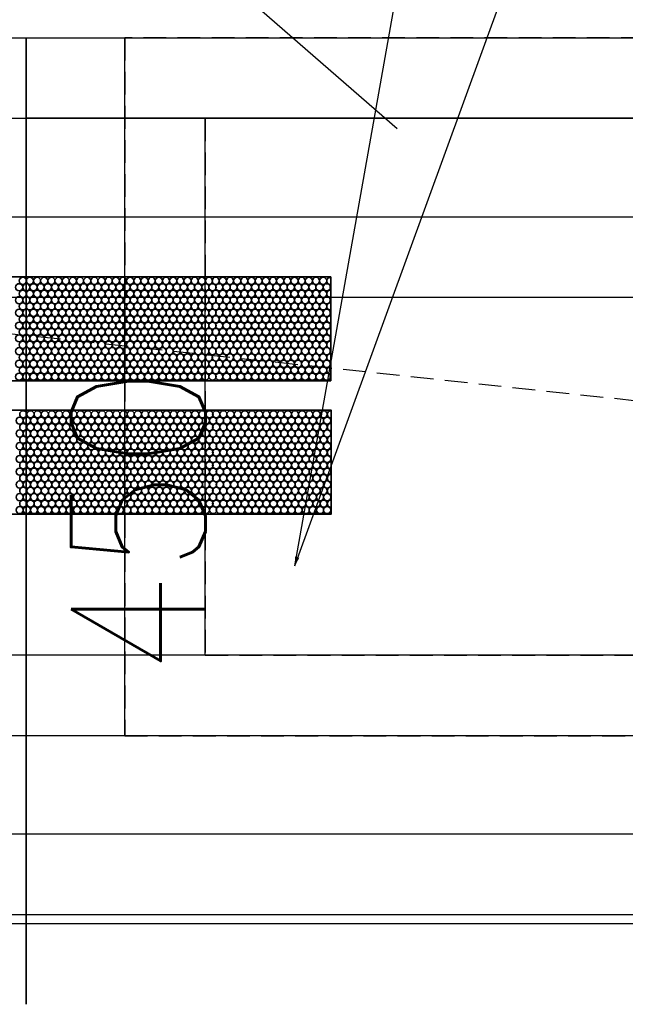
# Model space of a CAD drawing. Header units: millimetres. Extents: x -56303 to -45239, y -20463 to -4540.
# Tile 188 of 256: x -52003 to -51969, y -11649 to -11594. Entities that reach past the tile are written whole.
import ezdxf

# ---------------------------------------------------------------- set-up
doc = ezdxf.new("R2010")
doc.units = ezdxf.units.MM
doc.linetypes.add('DASHED', pattern=[19.05, 12.7, -6.35])
for name, color, linetype in [('_HVAC_opis', 3, 'Continuous'), ('FLUID-N1', 7, 'Continuous'), ('FLUID-N1-75-DIM', 7, 'Continuous'), ('FLUID-N1-80-NUM', 7, 'Continuous')]:
    doc.layers.add(name, color=color, linetype=linetype)
doc.layers.add('_HVAC_urzadzenia', color=220, linetype='Continuous', lineweight=35)
doc.styles.add('OPIS1', font='ROMANS.SHX', dxfattribs={"width": 0.9})
doc.dimstyles.new('wymiar', dxfattribs={"dimtxt": 8, "dimasz": 5, "dimexe": 0.1, "dimexo": 0.1, "dimgap": 1, "dimtad": 1, "dimdec": 0, "dimlfac": 10, "dimdsep": 46, "dimtxsty": 'OPIS1', "dimblk": 'OBLIQUE', "dimcen": 10, "dimclrd": 256, "dimclre": 256, "dimadec": 0, "dimazin": 0, "dimtfac": 1, "dimtdec": 0, "dimtmove": 0, "dimatfit": 3, "dimfxl": 1, "dimarcsym": 0})

# ---------------------------------------------------------------- blocks, each defined once
blk = doc.blocks.new('*U318')
at = {"color": 7, "linetype": 'Continuous'}
for p, q in [((-195, -745), (-195, 745)), ((-195, 745), (195, 745)), ((195, 745), (195, -745))]:
    blk.add_line(p, q, dxfattribs=at)
at = {"color": 0, "linetype": 'ByBlock', "lineweight": -2}
for p, q in [((-150, -700), (-150, 700)), ((-150, 700), (150, 700)), ((150, 700), (150, -700))]:
    blk.add_line(p, q, dxfattribs=at)
blk = doc.blocks.new('*U477')
at = {"color": 7, "linetype": 'Continuous'}
for p, q in [((-195, -395), (-195, 395)), ((195, 395), (195, -395))]:
    blk.add_line(p, q, dxfattribs=at)
at = {"color": 0, "linetype": 'ByBlock', "lineweight": -2}
for p, q in [((-150, -350), (-150, 350)), ((150, 350), (150, -350))]:
    blk.add_line(p, q, dxfattribs=at)
at = {"color": 7, "linetype": 'DASHED'}
blk.add_line((90, -210), (150, 350), dxfattribs=at)
blk = doc.blocks.new('*U479')
at = {"color": 7, "linetype": 'Continuous'}
for p, q in [((-745, -195), (-745, 195)), ((-745, 195), (745, 195)), ((745, -195), (-745, -195))]:
    blk.add_line(p, q, dxfattribs=at)
at = {"color": 0, "linetype": 'ByBlock', "lineweight": -2}
for p, q in [((-700, -150), (-700, 150)), ((-700, 150), (700, 150)), ((700, -150), (-700, -150))]:
    blk.add_line(p, q, dxfattribs=at)
blk = doc.blocks.new('A$C29042132')
for points in [[(6, 18.892), (6, 13.092), (43, 13.092), (43, 18.892)], [(6.029, 11.442), (6.029, 5.642), (43.029, 5.642), (43.029, 11.442)]]:
    blk.add_lwpolyline(points, close=True)
for centre in [(25.804, 18.666), (26.204, 18.666), (26.604, 18.666), (27.004, 18.666), (27.404, 18.666), (27.804, 18.666), (28.204, 18.666), (28.604, 18.666), (29.004, 18.666), (29.404, 18.666), (29.804, 18.666), (30.204, 18.666), (30.604, 18.666), (31.004, 18.666), (31.404, 18.666), (31.804, 18.666), (32.204, 18.666), (32.604, 18.666), (33.004, 18.666), (33.404, 18.666), (33.804, 18.666), (34.204, 18.666), (34.604, 18.666), (35.004, 18.666), (35.404, 18.666), (35.804, 18.666), (36.204, 18.666), (36.579, 18.666), (36.979, 18.666), (37.379, 18.666), (37.779, 18.666), (38.179, 18.666), (38.579, 18.666), (38.979, 18.666), (39.379, 18.666), (39.779, 18.666), (40.179, 18.666), (40.579, 18.666), (40.979, 18.666), (41.379, 18.666), (41.779, 18.666), (42.179, 18.666), (42.579, 18.666), (25.604, 18.309), (26.004, 18.309), (26.404, 18.309), (26.804, 18.309), (27.204, 18.309), (27.604, 18.309), (28.004, 18.309), (28.404, 18.309), (28.804, 18.309), (29.204, 18.309), (29.604, 18.309), (30.004, 18.309), (30.404, 18.309), (30.804, 18.309), (31.204, 18.309), (31.604, 18.309), (32.004, 18.309), (32.404, 18.309), (32.804, 18.309), (33.204, 18.309), (33.604, 18.309), (34.004, 18.309), (34.404, 18.309), (34.804, 18.309), (35.204, 18.309), (35.604, 18.309), (36.004, 18.309), (36.404, 18.309), (36.779, 18.309), (37.179, 18.309), (37.579, 18.309), (37.979, 18.309), (38.379, 18.309), (38.779, 18.309), (39.179, 18.309), (39.579, 18.309), (39.979, 18.309), (40.379, 18.309), (40.779, 18.309), (41.179, 18.309), (41.579, 18.309), (41.979, 18.309), (42.379, 18.309), (42.779, 18.309), (25.604, 17.59), (25.804, 17.947), (26.004, 17.59), (26.204, 17.947), (26.404, 17.59), (26.604, 17.947), (26.804, 17.59), (27.004, 17.947), (27.204, 17.59), (27.404, 17.947), (27.604, 17.59), (27.804, 17.947), (28.004, 17.59), (28.204, 17.947), (28.404, 17.59), (28.604, 17.947), (28.804, 17.59), (29.004, 17.947), (29.204, 17.59), (29.404, 17.947), (29.604, 17.59), (29.804, 17.947), (30.004, 17.59), (30.204, 17.947), (30.404, 17.59), (30.604, 17.947), (30.804, 17.59), (31.004, 17.947), (31.204, 17.59), (31.404, 17.947), (31.604, 17.59), (31.804, 17.947), (32.004, 17.59), (32.204, 17.947), (32.404, 17.59), (32.604, 17.947), (32.804, 17.59), (33.004, 17.947), (33.204, 17.59), (33.404, 17.947), (33.604, 17.59), (33.804, 17.947), (34.004, 17.59), (34.204, 17.947), (34.404, 17.59), (34.604, 17.947), (34.804, 17.59), (35.004, 17.947), (35.204, 17.59), (35.404, 17.947), (35.604, 17.59), (35.804, 17.947), (36.004, 17.59), (36.204, 17.947), (36.404, 17.59), (36.579, 17.947), (36.779, 17.59), (36.979, 17.947), (37.179, 17.59), (37.379, 17.947), (37.579, 17.59), (37.779, 17.947), (37.979, 17.59), (38.179, 17.947), (38.379, 17.59), (38.579, 17.947), (38.779, 17.59), (38.979, 17.947), (39.179, 17.59), (39.379, 17.947), (39.579, 17.59), (39.779, 17.947), (39.979, 17.59), (40.179, 17.947), (40.379, 17.59), (40.579, 17.947), (40.779, 17.59), (40.979, 17.947), (41.179, 17.59), (41.379, 17.947), (41.579, 17.59), (41.779, 17.947), (41.979, 17.59), (42.179, 17.947), (42.379, 17.59), (42.579, 17.947), (42.779, 17.59), (25.604, 16.885), (25.804, 17.242), (26.004, 16.885), (26.204, 17.242), (26.404, 16.885), (26.604, 17.242), (26.804, 16.885), (27.004, 17.242), (27.204, 16.885), (27.404, 17.242), (27.604, 16.885), (27.804, 17.242), (28.004, 16.885), (28.204, 17.242), (28.404, 16.885), (28.604, 17.242), (28.804, 16.885), (29.004, 17.242), (29.204, 16.885), (29.404, 17.242), (29.604, 16.885), (29.804, 17.242), (30.004, 16.885), (30.204, 17.242), (30.404, 16.885), (30.604, 17.242), (30.804, 16.885), (31.004, 17.242), (31.204, 16.885), (31.404, 17.242), (31.604, 16.885), (31.804, 17.242), (32.004, 16.885), (32.204, 17.242), (32.404, 16.885), (32.604, 17.242), (32.804, 16.885), (33.004, 17.242), (33.204, 16.885), (33.404, 17.242), (33.604, 16.885), (33.804, 17.242), (34.004, 16.885), (34.204, 17.242), (34.404, 16.885), (34.604, 17.242), (34.804, 16.885), (35.004, 17.242), (35.204, 16.885), (35.404, 17.242), (35.604, 16.885), (35.804, 17.242), (36.004, 16.885), (36.204, 17.242), (36.404, 16.885), (36.579, 17.242), (36.779, 16.885), (36.979, 17.242), (37.179, 16.885), (37.379, 17.242), (37.579, 16.885), (37.779, 17.242), (37.979, 16.885), (38.179, 17.242), (38.379, 16.885), (38.579, 17.242), (38.779, 16.885), (38.979, 17.242), (39.179, 16.885), (39.379, 17.242), (39.579, 16.885), (39.779, 17.242), (39.979, 16.885), (40.179, 17.242), (40.379, 16.885), (40.579, 17.242), (40.779, 16.885), (40.979, 17.242), (41.179, 16.885), (41.379, 17.242), (41.579, 16.885), (41.779, 17.242), (41.979, 16.885), (42.179, 17.242), (42.379, 16.885), (42.579, 17.242), (42.779, 16.885), (25.804, 16.523), (26.204, 16.523), (26.604, 16.523), (27.004, 16.523), (27.404, 16.523), (27.804, 16.523), (28.204, 16.523), (28.604, 16.523), (29.004, 16.523), (29.404, 16.523), (29.804, 16.523), (30.204, 16.523), (30.604, 16.523), (31.004, 16.523), (31.404, 16.523), (31.804, 16.523), (32.204, 16.523), (32.604, 16.523), (33.004, 16.523), (33.404, 16.523), (33.804, 16.523), (34.204, 16.523), (34.604, 16.523), (35.004, 16.523), (35.404, 16.523), (35.804, 16.523), (36.204, 16.523), (36.579, 16.523), (36.979, 16.523), (37.379, 16.523), (37.779, 16.523), (38.179, 16.523), (38.579, 16.523), (38.979, 16.523), (39.379, 16.523), (39.779, 16.523), (40.179, 16.523), (40.579, 16.523), (40.979, 16.523), (41.379, 16.523), (41.779, 16.523), (42.179, 16.523), (42.579, 16.523), (25.604, 16.166), (25.804, 15.814), (26.004, 16.166), (26.204, 15.814), (26.404, 16.166), (26.604, 15.814), (26.804, 16.166), (27.004, 15.814), (27.204, 16.166), (27.404, 15.814), (27.604, 16.166), (27.804, 15.814), (28.004, 16.166), (28.204, 15.814), (28.404, 16.166), (28.604, 15.814), (28.804, 16.166), (29.004, 15.814), (29.204, 16.166), (29.404, 15.814), (29.604, 16.166), (29.804, 15.814), (30.004, 16.166), (30.204, 15.814), (30.404, 16.166), (30.604, 15.814), (30.804, 16.166), (31.004, 15.814), (31.204, 16.166), (31.404, 15.814), (31.604, 16.166), (31.804, 15.814), (32.004, 16.166), (32.204, 15.814), (32.404, 16.166), (32.604, 15.814), (32.804, 16.166), (33.004, 15.814), (33.204, 16.166), (33.404, 15.814), (33.604, 16.166), (33.804, 15.814), (34.004, 16.166), (34.204, 15.814), (34.404, 16.166), (34.604, 15.814), (34.804, 16.166), (35.004, 15.814), (35.204, 16.166), (35.404, 15.814), (35.604, 16.166), (35.804, 15.814), (36.004, 16.166), (36.204, 15.814), (36.404, 16.166), (36.579, 15.814), (36.779, 16.166), (36.979, 15.814), (37.179, 16.166), (37.379, 15.814), (37.579, 16.166), (37.779, 15.814), (37.979, 16.166), (38.179, 15.814), (38.379, 16.166), (38.579, 15.814), (38.779, 16.166), (38.979, 15.814), (39.179, 16.166), (39.379, 15.814), (39.579, 16.166), (39.779, 15.814), (39.979, 16.166), (40.179, 15.814), (40.379, 16.166), (40.579, 15.814), (40.779, 16.166), (40.979, 15.814), (41.179, 16.166), (41.379, 15.814), (41.579, 16.166), (41.779, 15.814), (41.979, 16.166), (42.179, 15.814), (42.379, 16.166), (42.579, 15.814), (42.779, 16.166), (25.604, 15.457), (26.004, 15.457), (26.404, 15.457), (26.804, 15.457), (27.204, 15.457), (27.604, 15.457), (28.004, 15.457), (28.404, 15.457), (28.804, 15.457), (29.204, 15.457), (29.604, 15.457), (30.004, 15.457), (30.404, 15.457), (30.804, 15.457), (31.204, 15.457), (31.604, 15.457), (32.004, 15.457), (32.404, 15.457), (32.804, 15.457), (33.204, 15.457), (33.604, 15.457), (34.004, 15.457), (34.404, 15.457), (34.804, 15.457), (35.204, 15.457), (35.604, 15.457), (36.004, 15.457), (36.404, 15.457), (36.779, 15.457), (37.179, 15.457), (37.579, 15.457), (37.979, 15.457), (38.379, 15.457), (38.779, 15.457), (39.179, 15.457), (39.579, 15.457), (39.979, 15.457), (40.379, 15.457), (40.779, 15.457), (41.179, 15.457), (41.579, 15.457), (41.979, 15.457), (42.379, 15.457), (42.779, 15.457), (25.604, 14.738), (25.804, 15.095), (26.004, 14.738), (26.204, 15.095), (26.404, 14.738), (26.604, 15.095), (26.804, 14.738), (27.004, 15.095), (27.204, 14.738), (27.404, 15.095), (27.604, 14.738), (27.804, 15.095), (28.004, 14.738), (28.204, 15.095), (28.404, 14.738), (28.604, 15.095), (28.804, 14.738), (29.004, 15.095), (29.204, 14.738), (29.404, 15.095), (29.604, 14.738), (29.804, 15.095), (30.004, 14.738), (30.204, 15.095), (30.404, 14.738), (30.604, 15.095), (30.804, 14.738), (31.004, 15.095), (31.204, 14.738), (31.404, 15.095), (31.604, 14.738), (31.804, 15.095), (32.004, 14.738), (32.204, 15.095), (32.404, 14.738), (32.604, 15.095), (32.804, 14.738), (33.004, 15.095), (33.204, 14.738), (33.404, 15.095), (33.604, 14.738), (33.804, 15.095), (34.004, 14.738), (34.204, 15.095), (34.404, 14.738), (34.604, 15.095), (34.804, 14.738), (35.004, 15.095), (35.204, 14.738), (35.404, 15.095), (35.604, 14.738), (35.804, 15.095), (36.004, 14.738), (36.204, 15.095), (36.404, 14.738), (36.579, 15.095), (36.779, 14.738), (36.979, 15.095), (37.179, 14.738), (37.379, 15.095), (37.579, 14.738), (37.779, 15.095), (37.979, 14.738), (38.179, 15.095), (38.379, 14.738), (38.579, 15.095), (38.779, 14.738), (38.979, 15.095), (39.179, 14.738), (39.379, 15.095), (39.579, 14.738), (39.779, 15.095), (39.979, 14.738), (40.179, 15.095), (40.379, 14.738), (40.579, 15.095), (40.779, 14.738), (40.979, 15.095), (41.179, 14.738), (41.379, 15.095), (41.579, 14.738), (41.779, 15.095), (41.979, 14.738), (42.179, 15.095), (42.379, 14.738), (42.579, 15.095), (42.779, 14.738), (25.804, 14.39), (26.204, 14.39), (26.604, 14.39), (27.004, 14.39), (27.404, 14.39), (27.804, 14.39), (28.204, 14.39), (28.604, 14.39), (29.004, 14.39), (29.404, 14.39), (29.804, 14.39), (30.204, 14.39), (30.604, 14.39), (31.004, 14.39), (31.404, 14.39), (31.804, 14.39), (32.204, 14.39), (32.604, 14.39), (33.004, 14.39), (33.404, 14.39), (33.804, 14.39), (34.204, 14.39), (34.604, 14.39), (35.004, 14.39), (35.404, 14.39), (35.804, 14.39), (36.204, 14.39), (36.579, 14.39), (36.979, 14.39), (37.379, 14.39), (37.779, 14.39), (38.179, 14.39), (38.579, 14.39), (38.979, 14.39), (39.379, 14.39), (39.779, 14.39), (40.179, 14.39), (40.579, 14.39), (40.979, 14.39), (41.379, 14.39), (41.779, 14.39), (42.179, 14.39), (42.579, 14.39), (25.604, 14.033), (25.804, 13.671), (26.004, 14.033), (26.204, 13.671), (26.404, 14.033), (26.604, 13.671), (26.804, 14.033), (27.004, 13.671), (27.204, 14.033), (27.404, 13.671), (27.604, 14.033), (27.804, 13.671), (28.004, 14.033), (28.204, 13.671), (28.404, 14.033), (28.604, 13.671), (28.804, 14.033), (29.004, 13.671), (29.204, 14.033), (29.404, 13.671), (29.604, 14.033), (29.804, 13.671), (30.004, 14.033), (30.204, 13.671), (30.404, 14.033), (30.604, 13.671), (30.804, 14.033), (31.004, 13.671), (31.204, 14.033), (31.404, 13.671), (31.604, 14.033), (31.804, 13.671), (32.004, 14.033), (32.204, 13.671), (32.404, 14.033), (32.604, 13.671), (32.804, 14.033), (33.004, 13.671), (33.204, 14.033), (33.404, 13.671), (33.604, 14.033), (33.804, 13.671), (34.004, 14.033), (34.204, 13.671), (34.404, 14.033), (34.604, 13.671), (34.804, 14.033), (35.004, 13.671), (35.204, 14.033), (35.404, 13.671), (35.604, 14.033), (35.804, 13.671), (36.004, 14.033), (36.204, 13.671), (36.404, 14.033), (36.579, 13.671), (36.779, 14.033), (36.979, 13.671), (37.179, 14.033), (37.379, 13.671), (37.579, 14.033), (37.779, 13.671), (37.979, 14.033), (38.179, 13.671), (38.379, 14.033), (38.579, 13.671), (38.779, 14.033), (38.979, 13.671), (39.179, 14.033), (39.379, 13.671), (39.579, 14.033), (39.779, 13.671), (39.979, 14.033), (40.179, 13.671), (40.379, 14.033), (40.579, 13.671), (40.779, 14.033), (40.979, 13.671), (41.179, 14.033), (41.379, 13.671), (41.579, 14.033), (41.779, 13.671), (41.979, 14.033), (42.179, 13.671), (42.379, 14.033), (42.579, 13.671), (42.779, 14.033), (25.604, 13.314), (26.004, 13.314), (26.404, 13.314), (26.804, 13.314), (27.204, 13.314), (27.604, 13.314), (28.004, 13.314), (28.404, 13.314), (28.804, 13.314), (29.204, 13.314), (29.604, 13.314), (30.004, 13.314), (30.404, 13.314), (30.804, 13.314), (31.204, 13.314), (31.604, 13.314), (32.004, 13.314), (32.404, 13.314), (32.804, 13.314), (33.204, 13.314), (33.604, 13.314), (34.004, 13.314), (34.404, 13.314), (34.804, 13.314), (35.204, 13.314), (35.604, 13.314), (36.004, 13.314), (36.404, 13.314), (36.779, 13.314), (37.179, 13.314), (37.579, 13.314), (37.979, 13.314), (38.379, 13.314), (38.779, 13.314), (39.179, 13.314), (39.579, 13.314), (39.979, 13.314), (40.379, 13.314), (40.779, 13.314), (41.179, 13.314), (41.579, 13.314), (41.979, 13.314), (42.379, 13.314), (42.779, 13.314), (25.633, 10.859), (25.833, 11.216), (26.033, 10.859), (26.233, 11.216), (26.433, 10.859), (26.633, 11.216), (26.833, 10.859), (27.033, 11.216), (27.233, 10.859), (27.433, 11.216), (27.633, 10.859), (27.833, 11.216), (28.033, 10.859), (28.233, 11.216), (28.433, 10.859), (28.633, 11.216), (28.833, 10.859), (29.033, 11.216), (29.233, 10.859), (29.433, 11.216), (29.633, 10.859), (29.833, 11.216), (30.033, 10.859), (30.233, 11.216), (30.433, 10.859), (30.633, 11.216), (30.833, 10.859), (31.033, 11.216), (31.233, 10.859), (31.433, 11.216), (31.633, 10.859), (31.833, 11.216), (32.033, 10.859), (32.233, 11.216), (32.433, 10.859), (32.633, 11.216), (32.833, 10.859), (33.033, 11.216), (33.233, 10.859), (33.433, 11.216), (33.633, 10.859), (33.833, 11.216), (34.033, 10.859), (34.233, 11.216), (34.433, 10.859), (34.633, 11.216), (34.833, 10.859), (35.033, 11.216), (35.233, 10.859), (35.433, 11.216), (35.633, 10.859), (35.833, 11.216), (36.033, 10.859), (36.233, 11.216), (36.433, 10.859), (36.608, 11.216), (36.808, 10.859), (37.008, 11.216), (37.208, 10.859), (37.408, 11.216), (37.608, 10.859), (37.808, 11.216), (38.008, 10.859), (38.208, 11.216), (38.408, 10.859), (38.608, 11.216), (38.808, 10.859), (39.008, 11.216), (39.208, 10.859), (39.408, 11.216), (39.608, 10.859), (39.808, 11.216), (40.008, 10.859), (40.208, 11.216), (40.408, 10.859), (40.608, 11.216), (40.808, 10.859), (41.008, 11.216), (41.208, 10.859), (41.408, 11.216), (41.608, 10.859), (41.808, 11.216), (42.008, 10.859), (42.208, 11.216), (42.408, 10.859), (42.608, 11.216), (42.808, 10.859), (25.833, 10.497), (26.233, 10.497), (26.633, 10.497), (27.033, 10.497), (27.433, 10.497), (27.833, 10.497), (28.233, 10.497), (28.633, 10.497), (29.033, 10.497), (29.433, 10.497), (29.833, 10.497), (30.233, 10.497), (30.633, 10.497), (31.033, 10.497), (31.433, 10.497), (31.833, 10.497), (32.233, 10.497), (32.633, 10.497), (33.033, 10.497), (33.433, 10.497), (33.833, 10.497), (34.233, 10.497), (34.633, 10.497), (35.033, 10.497), (35.433, 10.497), (35.833, 10.497), (36.233, 10.497), (36.608, 10.497), (37.008, 10.497), (37.408, 10.497), (37.808, 10.497), (38.208, 10.497), (38.608, 10.497), (39.008, 10.497), (39.408, 10.497), (39.808, 10.497), (40.208, 10.497), (40.608, 10.497), (41.008, 10.497), (41.408, 10.497), (41.808, 10.497), (42.208, 10.497), (42.608, 10.497), (25.633, 10.14), (25.833, 9.792), (26.033, 10.14), (26.233, 9.792), (26.433, 10.14), (26.633, 9.792), (26.833, 10.14), (27.033, 9.792), (27.233, 10.14), (27.433, 9.792), (27.633, 10.14), (27.833, 9.792), (28.033, 10.14), (28.233, 9.792), (28.433, 10.14), (28.633, 9.792), (28.833, 10.14), (29.033, 9.792), (29.233, 10.14), (29.433, 9.792), (29.633, 10.14), (29.833, 9.792), (30.033, 10.14), (30.233, 9.792), (30.433, 10.14), (30.633, 9.792), (30.833, 10.14), (31.033, 9.792), (31.233, 10.14), (31.433, 9.792), (31.633, 10.14), (31.833, 9.792), (32.033, 10.14), (32.233, 9.792), (32.433, 10.14), (32.633, 9.792), (32.833, 10.14), (33.033, 9.792), (33.233, 10.14), (33.433, 9.792), (33.633, 10.14), (33.833, 9.792), (34.033, 10.14), (34.233, 9.792), (34.433, 10.14), (34.633, 9.792), (34.833, 10.14), (35.033, 9.792), (35.233, 10.14), (35.433, 9.792), (35.633, 10.14), (35.833, 9.792), (36.033, 10.14), (36.233, 9.792), (36.433, 10.14), (36.608, 9.792), (36.808, 10.14), (37.008, 9.792), (37.208, 10.14), (37.408, 9.792), (37.608, 10.14), (37.808, 9.792), (38.008, 10.14), (38.208, 9.792), (38.408, 10.14), (38.608, 9.792), (38.808, 10.14), (39.008, 9.792), (39.208, 10.14), (39.408, 9.792), (39.608, 10.14), (39.808, 9.792), (40.008, 10.14), (40.208, 9.792), (40.408, 10.14), (40.608, 9.792), (40.808, 10.14), (41.008, 9.792), (41.208, 10.14), (41.408, 9.792), (41.608, 10.14), (41.808, 9.792), (42.008, 10.14), (42.208, 9.792), (42.408, 10.14), (42.608, 9.792), (42.808, 10.14), (25.633, 9.435), (26.033, 9.435), (26.433, 9.435), (26.833, 9.435), (27.233, 9.435), (27.633, 9.435), (28.033, 9.435), (28.433, 9.435), (28.833, 9.435), (29.233, 9.435), (29.633, 9.435), (30.033, 9.435), (30.433, 9.435), (30.833, 9.435), (31.233, 9.435), (31.633, 9.435), (32.033, 9.435), (32.433, 9.435), (32.833, 9.435), (33.233, 9.435), (33.633, 9.435), (34.033, 9.435), (34.433, 9.435), (34.833, 9.435), (35.233, 9.435), (35.633, 9.435), (36.033, 9.435), (36.433, 9.435), (36.808, 9.435), (37.208, 9.435), (37.608, 9.435), (38.008, 9.435), (38.408, 9.435), (38.808, 9.435), (39.208, 9.435), (39.608, 9.435), (40.008, 9.435), (40.408, 9.435), (40.808, 9.435), (41.208, 9.435), (41.608, 9.435), (42.008, 9.435), (42.408, 9.435), (42.808, 9.435), (25.633, 8.716), (25.833, 9.073), (26.033, 8.716), (26.233, 9.073), (26.433, 8.716), (26.633, 9.073), (26.833, 8.716), (27.033, 9.073), (27.233, 8.716), (27.433, 9.073), (27.633, 8.716), (27.833, 9.073), (28.033, 8.716), (28.233, 9.073), (28.433, 8.716), (28.633, 9.073), (28.833, 8.716), (29.033, 9.073), (29.233, 8.716), (29.433, 9.073), (29.633, 8.716), (29.833, 9.073), (30.033, 8.716), (30.233, 9.073), (30.433, 8.716), (30.633, 9.073), (30.833, 8.716), (31.033, 9.073), (31.233, 8.716), (31.433, 9.073), (31.633, 8.716), (31.833, 9.073), (32.033, 8.716), (32.233, 9.073), (32.433, 8.716), (32.633, 9.073), (32.833, 8.716), (33.033, 9.073), (33.233, 8.716), (33.433, 9.073), (33.633, 8.716), (33.833, 9.073), (34.033, 8.716), (34.233, 9.073), (34.433, 8.716), (34.633, 9.073), (34.833, 8.716), (35.033, 9.073), (35.233, 8.716), (35.433, 9.073), (35.633, 8.716), (35.833, 9.073), (36.033, 8.716), (36.233, 9.073), (36.433, 8.716), (36.608, 9.073), (36.808, 8.716), (37.008, 9.073), (37.208, 8.716), (37.408, 9.073), (37.608, 8.716), (37.808, 9.073), (38.008, 8.716), (38.208, 9.073), (38.408, 8.716), (38.608, 9.073), (38.808, 8.716), (39.008, 9.073), (39.208, 8.716), (39.408, 9.073), (39.608, 8.716), (39.808, 9.073), (40.008, 8.716), (40.208, 9.073), (40.408, 8.716), (40.608, 9.073), (40.808, 8.716), (41.008, 9.073), (41.208, 8.716), (41.408, 9.073), (41.608, 8.716), (41.808, 9.073), (42.008, 8.716), (42.208, 9.073), (42.408, 8.716), (42.608, 9.073), (42.808, 8.716), (25.833, 8.364), (26.233, 8.364), (26.633, 8.364), (27.033, 8.364), (27.433, 8.364), (27.833, 8.364), (28.233, 8.364), (28.633, 8.364), (29.033, 8.364), (29.433, 8.364), (29.833, 8.364), (30.233, 8.364), (30.633, 8.364), (31.033, 8.364), (31.433, 8.364), (31.833, 8.364), (32.233, 8.364), (32.633, 8.364), (33.033, 8.364), (33.433, 8.364), (33.833, 8.364), (34.233, 8.364), (34.633, 8.364), (35.033, 8.364), (35.433, 8.364), (35.833, 8.364), (36.233, 8.364), (36.608, 8.364), (37.008, 8.364), (37.408, 8.364), (37.808, 8.364), (38.208, 8.364), (38.608, 8.364), (39.008, 8.364), (39.408, 8.364), (39.808, 8.364), (40.208, 8.364), (40.608, 8.364), (41.008, 8.364), (41.408, 8.364), (41.808, 8.364), (42.208, 8.364), (42.608, 8.364), (25.633, 8.007), (25.833, 7.645), (26.033, 8.007), (26.233, 7.645), (26.433, 8.007), (26.633, 7.645), (26.833, 8.007), (27.033, 7.645), (27.233, 8.007), (27.433, 7.645), (27.633, 8.007), (27.833, 7.645), (28.033, 8.007), (28.233, 7.645), (28.433, 8.007), (28.633, 7.645), (28.833, 8.007), (29.033, 7.645), (29.233, 8.007), (29.433, 7.645), (29.633, 8.007), (29.833, 7.645), (30.033, 8.007), (30.233, 7.645), (30.433, 8.007), (30.633, 7.645), (30.833, 8.007), (31.033, 7.645), (31.233, 8.007), (31.433, 7.645), (31.633, 8.007), (31.833, 7.645), (32.033, 8.007), (32.233, 7.645), (32.433, 8.007), (32.633, 7.645), (32.833, 8.007), (33.033, 7.645), (33.233, 8.007), (33.433, 7.645), (33.633, 8.007), (33.833, 7.645), (34.033, 8.007), (34.233, 7.645), (34.433, 8.007), (34.633, 7.645), (34.833, 8.007), (35.033, 7.645), (35.233, 8.007), (35.433, 7.645), (35.633, 8.007), (35.833, 7.645), (36.033, 8.007), (36.233, 7.645), (36.433, 8.007), (36.608, 7.645), (36.808, 8.007), (37.008, 7.645), (37.208, 8.007), (37.408, 7.645), (37.608, 8.007), (37.808, 7.645), (38.008, 8.007), (38.208, 7.645), (38.408, 8.007), (38.608, 7.645), (38.808, 8.007), (39.008, 7.645), (39.208, 8.007), (39.408, 7.645), (39.608, 8.007), (39.808, 7.645), (40.008, 8.007), (40.208, 7.645), (40.408, 8.007), (40.608, 7.645), (40.808, 8.007), (41.008, 7.645), (41.208, 8.007), (41.408, 7.645), (41.608, 8.007), (41.808, 7.645), (42.008, 8.007), (42.208, 7.645), (42.408, 8.007), (42.608, 7.645), (42.808, 8.007), (25.633, 7.288), (26.033, 7.288), (26.433, 7.288), (26.833, 7.288), (27.233, 7.288), (27.633, 7.288), (28.033, 7.288), (28.433, 7.288), (28.833, 7.288), (29.233, 7.288), (29.633, 7.288), (30.033, 7.288), (30.433, 7.288), (30.833, 7.288), (31.233, 7.288), (31.633, 7.288), (32.033, 7.288), (32.433, 7.288), (32.833, 7.288), (33.233, 7.288), (33.633, 7.288), (34.033, 7.288), (34.433, 7.288), (34.833, 7.288), (35.233, 7.288), (35.633, 7.288), (36.033, 7.288), (36.433, 7.288), (36.808, 7.288), (37.208, 7.288), (37.608, 7.288), (38.008, 7.288), (38.408, 7.288), (38.808, 7.288), (39.208, 7.288), (39.608, 7.288), (40.008, 7.288), (40.408, 7.288), (40.808, 7.288), (41.208, 7.288), (41.608, 7.288), (42.008, 7.288), (42.408, 7.288), (42.808, 7.288), (25.633, 6.583), (25.833, 6.94), (26.033, 6.583), (26.233, 6.94), (26.433, 6.583), (26.633, 6.94), (26.833, 6.583), (27.033, 6.94), (27.233, 6.583), (27.433, 6.94), (27.633, 6.583), (27.833, 6.94), (28.033, 6.583), (28.233, 6.94), (28.433, 6.583), (28.633, 6.94), (28.833, 6.583), (29.033, 6.94), (29.233, 6.583), (29.433, 6.94), (29.633, 6.583), (29.833, 6.94), (30.033, 6.583), (30.233, 6.94), (30.433, 6.583), (30.633, 6.94), (30.833, 6.583), (31.033, 6.94), (31.233, 6.583), (31.433, 6.94), (31.633, 6.583), (31.833, 6.94), (32.033, 6.583), (32.233, 6.94), (32.433, 6.583), (32.633, 6.94), (32.833, 6.583), (33.033, 6.94), (33.233, 6.583), (33.433, 6.94), (33.633, 6.583), (33.833, 6.94), (34.033, 6.583), (34.233, 6.94), (34.433, 6.583), (34.633, 6.94), (34.833, 6.583), (35.033, 6.94), (35.233, 6.583), (35.433, 6.94), (35.633, 6.583), (35.833, 6.94), (36.033, 6.583), (36.233, 6.94), (36.433, 6.583), (36.608, 6.94), (36.808, 6.583), (37.008, 6.94), (37.208, 6.583), (37.408, 6.94), (37.608, 6.583), (37.808, 6.94), (38.008, 6.583), (38.208, 6.94), (38.408, 6.583), (38.608, 6.94), (38.808, 6.583), (39.008, 6.94), (39.208, 6.583), (39.408, 6.94), (39.608, 6.583), (39.808, 6.94), (40.008, 6.583), (40.208, 6.94), (40.408, 6.583), (40.608, 6.94), (40.808, 6.583), (41.008, 6.94), (41.208, 6.583), (41.408, 6.94), (41.608, 6.583), (41.808, 6.94), (42.008, 6.583), (42.208, 6.94), (42.408, 6.583), (42.608, 6.94), (42.808, 6.583), (25.633, 5.864), (25.833, 6.221), (26.033, 5.864), (26.233, 6.221), (26.433, 5.864), (26.633, 6.221), (26.833, 5.864), (27.033, 6.221), (27.233, 5.864), (27.433, 6.221), (27.633, 5.864), (27.833, 6.221), (28.033, 5.864), (28.233, 6.221), (28.433, 5.864), (28.633, 6.221), (28.833, 5.864), (29.033, 6.221), (29.233, 5.864), (29.433, 6.221), (29.633, 5.864), (29.833, 6.221), (30.033, 5.864), (30.233, 6.221), (30.433, 5.864), (30.633, 6.221), (30.833, 5.864), (31.033, 6.221), (31.233, 5.864), (31.433, 6.221), (31.633, 5.864), (31.833, 6.221), (32.033, 5.864), (32.233, 6.221), (32.433, 5.864), (32.633, 6.221), (32.833, 5.864), (33.033, 6.221), (33.233, 5.864), (33.433, 6.221), (33.633, 5.864), (33.833, 6.221), (34.033, 5.864), (34.233, 6.221), (34.433, 5.864), (34.633, 6.221), (34.833, 5.864), (35.033, 6.221), (35.233, 5.864), (35.433, 6.221), (35.633, 5.864), (35.833, 6.221), (36.033, 5.864), (36.233, 6.221), (36.433, 5.864), (36.608, 6.221), (36.808, 5.864), (37.008, 6.221), (37.208, 5.864), (37.408, 6.221), (37.608, 5.864), (37.808, 6.221), (38.008, 5.864), (38.208, 6.221), (38.408, 5.864), (38.608, 6.221), (38.808, 5.864), (39.008, 6.221), (39.208, 5.864), (39.408, 6.221), (39.608, 5.864), (39.808, 6.221), (40.008, 5.864), (40.208, 6.221), (40.408, 5.864), (40.608, 6.221), (40.808, 5.864), (41.008, 6.221), (41.208, 5.864), (41.408, 6.221), (41.608, 5.864), (41.808, 6.221), (42.008, 5.864), (42.208, 6.221), (42.408, 5.864), (42.608, 6.221), (42.808, 5.864)]:
    blk.add_circle(centre, 0.2)
for centre, start, end in [((42.979, 18.666), 83.9542, 276.0458), ((43.179, 18.309), 153.467, 206.533), ((42.979, 17.947), 83.9542, 276.0458), ((43.179, 17.59), 153.467, 206.533), ((42.979, 17.242), 83.9542, 276.0458), ((42.979, 16.523), 83.9542, 276.0458), ((43.179, 16.885), 153.467, 206.533), ((42.979, 15.814), 83.9542, 276.0458), ((43.179, 16.166), 153.467, 206.533), ((43.179, 15.457), 153.467, 206.533), ((42.979, 15.095), 83.9542, 276.0458), ((42.979, 14.39), 83.9542, 276.0458), ((43.179, 14.738), 153.467, 206.533), ((42.979, 13.671), 83.9542, 276.0458), ((43.179, 14.033), 153.467, 206.533), ((43.179, 13.314), 153.467, 206.533), ((25.804, 12.964), 39.543, 140.457), ((26.204, 12.964), 39.543, 140.457), ((26.604, 12.964), 39.543, 140.457), ((27.004, 12.964), 39.543, 140.457), ((27.404, 12.964), 39.543, 140.457), ((27.804, 12.964), 39.543, 140.457), ((28.204, 12.964), 39.543, 140.457), ((28.604, 12.964), 39.543, 140.457), ((29.004, 12.964), 39.543, 140.457), ((29.404, 12.964), 39.543, 140.457), ((29.804, 12.964), 39.543, 140.457), ((30.204, 12.964), 39.543, 140.457), ((30.604, 12.964), 39.543, 140.457), ((31.004, 12.964), 39.543, 140.457), ((31.404, 12.964), 39.543, 140.457), ((31.804, 12.964), 39.543, 140.457), ((32.204, 12.964), 39.543, 140.457), ((32.604, 12.964), 39.543, 140.457), ((33.004, 12.964), 39.543, 140.457), ((33.404, 12.964), 39.543, 140.457), ((33.804, 12.964), 39.543, 140.457), ((34.204, 12.964), 39.543, 140.457), ((34.604, 12.964), 39.543, 140.457), ((35.004, 12.964), 39.543, 140.457), ((35.404, 12.964), 39.543, 140.457), ((35.804, 12.964), 39.543, 140.457), ((36.979, 12.964), 39.543, 140.457), ((37.379, 12.964), 39.543, 140.457), ((37.779, 12.964), 39.543, 140.457), ((38.179, 12.964), 39.543, 140.457), ((38.579, 12.964), 39.543, 140.457), ((38.979, 12.964), 39.543, 140.457), ((39.379, 12.964), 39.543, 140.457), ((39.779, 12.964), 39.543, 140.457), ((40.179, 12.964), 39.543, 140.457), ((40.579, 12.964), 39.543, 140.457), ((40.979, 12.964), 39.543, 140.457), ((41.379, 12.964), 39.543, 140.457), ((41.779, 12.964), 39.543, 140.457), ((42.179, 12.964), 39.543, 140.457), ((42.579, 12.964), 39.543, 140.457), ((42.979, 12.964), 83.9542, 140.457), ((43.008, 11.216), 83.9542, 276.0458), ((43.008, 10.497), 83.9542, 276.0458), ((43.208, 10.859), 153.467, 206.533), ((43.008, 9.792), 83.9542, 276.0458), ((43.208, 10.14), 153.467, 206.533), ((43.208, 9.435), 153.467, 206.533), ((43.008, 9.073), 83.9542, 276.0458), ((43.208, 8.716), 153.467, 206.533), ((43.008, 8.364), 83.9542, 276.0458), ((43.008, 7.645), 83.9542, 276.0458), ((43.208, 8.007), 153.467, 206.533), ((43.208, 7.288), 153.467, 206.533), ((43.008, 6.94), 83.9542, 276.0458), ((43.208, 6.583), 153.467, 206.533), ((43.008, 6.221), 83.9542, 276.0458), ((25.833, 5.514), 39.543, 140.457), ((26.233, 5.514), 39.543, 140.457), ((26.633, 5.514), 39.543, 140.457), ((27.033, 5.514), 39.543, 140.457), ((27.433, 5.514), 39.543, 140.457), ((27.833, 5.514), 39.543, 140.457), ((28.233, 5.514), 39.543, 140.457), ((28.633, 5.514), 39.543, 140.457), ((29.033, 5.514), 39.543, 140.457), ((29.433, 5.514), 39.543, 140.457), ((29.833, 5.514), 39.543, 140.457), ((30.233, 5.514), 39.543, 140.457), ((30.633, 5.514), 39.543, 140.457), ((31.033, 5.514), 39.543, 140.457), ((31.433, 5.514), 39.543, 140.457), ((31.833, 5.514), 39.543, 140.457), ((32.233, 5.514), 39.543, 140.457), ((32.633, 5.514), 39.543, 140.457), ((33.033, 5.514), 39.543, 140.457), ((33.433, 5.514), 39.543, 140.457), ((33.833, 5.514), 39.543, 140.457), ((34.233, 5.514), 39.543, 140.457), ((34.633, 5.514), 39.543, 140.457), ((35.033, 5.514), 39.543, 140.457), ((35.433, 5.514), 39.543, 140.457), ((35.833, 5.514), 39.543, 140.457), ((37.008, 5.514), 39.543, 140.457), ((37.408, 5.514), 39.543, 140.457), ((37.808, 5.514), 39.543, 140.457), ((38.208, 5.514), 39.543, 140.457), ((38.608, 5.514), 39.543, 140.457), ((39.008, 5.514), 39.543, 140.457), ((39.408, 5.514), 39.543, 140.457), ((39.808, 5.514), 39.543, 140.457), ((40.208, 5.514), 39.543, 140.457), ((40.608, 5.514), 39.543, 140.457), ((41.008, 5.514), 39.543, 140.457), ((41.408, 5.514), 39.543, 140.457), ((41.808, 5.514), 39.543, 140.457), ((42.208, 5.514), 39.543, 140.457), ((42.608, 5.514), 39.543, 140.457), ((43.008, 5.514), 83.9542, 140.457), ((43.208, 5.864), 153.467, 206.533)]:
    blk.add_arc(centre, 0.2, start, end)
blk = doc.blocks.new('*U517')
at = {"color": 7, "linetype": 'Continuous'}
for p, q in [((-95, -395), (-95, 395)), ((295, 395), (295, -395))]:
    blk.add_line(p, q, dxfattribs=at)
at = {"color": 0, "linetype": 'ByBlock', "lineweight": -2}
for p, q in [((-50, -350), (-50, 350)), ((250, 350), (250, -350))]:
    blk.add_line(p, q, dxfattribs=at)
blk = doc.blocks.new('*U574')
at = {"color": 132, "linetype": 'Continuous', "lineweight": -2}
blk.add_line((800, 270), (800, -270), dxfattribs=at)
at = {"color": 0, "linetype": 'ByBlock', "lineweight": -2}
for p, q in [((-800, 225), (800, 225)), ((-800, -225), (800, -225))]:
    blk.add_line(p, q, dxfattribs=at)
at = {"color": 7, "linetype": 'DASHED'}
for p, q in [((745, 120), (-745, 120)), ((745, -270), (745, 120)), ((700, 75), (-700, 75)), ((700, -225), (700, 75)), ((-700, -225), (700, -225)), ((-745, -270), (745, -270))]:
    blk.add_line(p, q, dxfattribs=at)
blk = doc.blocks.new('*U577')
at = {"color": 132, "linetype": 'Continuous', "lineweight": -2}
for p, q in [((-57.5, -270), (-57.5, 270)), ((57.5, 270), (57.5, -270))]:
    blk.add_line(p, q, dxfattribs=at)
at = {"color": 0, "linetype": 'ByBlock', "lineweight": -2}
for p, q in [((-57.5, 225), (57.5, 225)), ((57.5, -225), (-57.5, -225))]:
    blk.add_line(p, q, dxfattribs=at)
at = {"color": 7, "linetype": 'DASHED'}
for p, q in [((0, 168.75), (-39.77, 208.52)), ((0, 168.75), (39.77, 128.98)), ((0, 56.25), (39.77, 96.02)), ((0, 56.25), (-39.77, 16.48)), ((0, -56.25), (-39.77, -16.48)), ((0, -56.25), (39.77, -96.02)), ((0, -168.75), (39.77, -128.98)), ((0, -168.75), (-39.77, -208.52))]:
    blk.add_line(p, q, dxfattribs=at)
at = {"color": 7, "linetype": 'Continuous'}
for points in [[(-4, 168.75, 8, 8, 1), (4, 168.75, 8, 8, 1)], [(-4, 56.25, 8, 8, 1), (4, 56.25, 8, 8, 1)], [(-4, -56.25, 8, 8, 1), (4, -56.25, 8, 8, 1)], [(-4, -168.75, 8, 8, 1), (4, -168.75, 8, 8, 1)]]:
    blk.add_lwpolyline(points, format="xyseb", close=True, dxfattribs=at)
blk = doc.blocks.new('_Oblique')
at = {"color": 0, "linetype": 'ByBlock', "lineweight": -2}
blk.add_line((-0.5, -0.5), (0.5, 0.5), dxfattribs=at)

msp = doc.modelspace()

# ---------------------------------------------------------------- linework, layer by layer
at = {"layer": '_HVAC_opis'}
msp.add_line((-52092.169, -11504.235), (-51981.729, -11600.431), dxfattribs=at)

# ---------------------------------------------------------------- block references
at = {"layer": '_HVAC_urzadzenia'}
msp.add_blockref('A$C29042132', (-52028.444, -11627.607), dxfattribs=at)
at = {"layer": 'FLUID-N1', "color": 132, "linetype": 'Continuous', "zscale": 0.1}
for name, p, xscale, yscale, rotation in [('*U517', (-51987.444, -11624.857), 0.1000000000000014, 0.1000000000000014, 90.00000000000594), ('*U574', (-51922.444, -11622.357), 0.1000000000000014, 0.1, 180.0000000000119), ('*U318', (-51922.444, -11614.857), 0.09999999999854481, 0.09999999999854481, 90.00000000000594), ('*U477', (-51987.444, -11624.857), 0.1, 0.09999999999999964, 90.00000000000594)]:
    msp.add_blockref(name, p, dxfattribs=dict(at, xscale=xscale, yscale=yscale, rotation=rotation))
for name, p, xscale, yscale in [('*U577', (-52008.194, -11622.357), 0.1, 0.1), ('*U479', (-51922.444, -11614.857), 0.09999999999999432, 0.09999999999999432)]:
    msp.add_blockref(name, p, dxfattribs=dict(at, xscale=xscale, yscale=yscale))

# ---------------------------------------------------------------- texts
at = {"layer": 'FLUID-N1-75-DIM', "color": 61, "insert": (-52002.444, -11622.357), "char_height": 7.5, "attachment_point": 5, "rotation": 90, "style": 'OPIS1'}
msp.add_mtext('450\\P450', dxfattribs=at)

# ---------------------------------------------------------------- leaders
at = {"layer": 'FLUID-N1-80-NUM', "color": 3}
for points in [[(-51987.444, -11624.857), (-51974.626, -11552.635)], [(-51987.444, -11624.857), (-51969.53, -11575.644)]]:
    msp.add_leader(points, dimstyle='wymiar', override={"dimscale": 0.1, "dimclrd": 3, "dimclre": 3}, dxfattribs=at)

doc.saveas('drawing.dxf')
